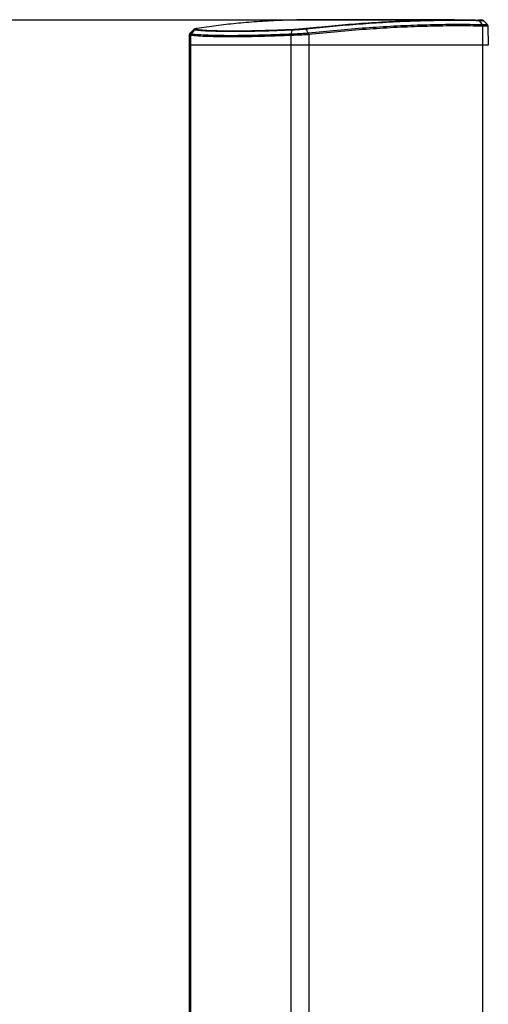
# Model space of a CAD drawing. Header units: millimetres. Extents: x 38476 to 443956, y 24059 to 406945.
# Tile 6 of 75: x 85083 to 94702, y 165900 to 186102. Entities that reach past the tile are written whole.
import ezdxf

# ---------------------------------------------------------------- set-up
doc = ezdxf.new("R2010")
doc.units = ezdxf.units.MM
doc.layers.add('COMPONENT_GEOMETRY', color=7, linetype='Continuous')
doc.styles.add('SLDTEXTSTYLE1', font='TXT', dxfattribs={"width": 0.75})
doc.dimstyles.new('SLDDIMSTYLE0', dxfattribs={"dimtxt": 2500, "dimasz": 165.1, "dimexe": 0, "dimexo": 0.0625, "dimgap": 625, "dimtad": 0, "dimtih": 1, "dimtoh": 1, "dimdec": 0, "dimlfac": 0.02, "dimrnd": 1e-09, "dimzin": 12, "dimdsep": 46, "dimtxsty": 'SLDTEXTSTYLE1', "dimsah": 1, "dimcen": 0.09, "dimadec": 0, "dimazin": 3, "dimtfac": 1, "dimtdec": 0, "dimtofl": 0, "dimtmove": 0, "dimatfit": 3, "dimfxl": 1, "dimfrac": 2, "dimtolj": 1, "dimtzin": 12, "dimarcsym": 0})

# ---------------------------------------------------------------- blocks, each defined once
blk = doc.blocks.new('_D_4')
at = {"layer": 'COMPONENT_GEOMETRY', "color": 7, "ltscale": 50}
for p, q in [((94429, 186096), (42012, 186096)), ((42171, 186096), (42171, 110583)), ((42171, 31102), (42171, 106615)), ((67295, 31102), (42012, 31102))]:
    blk.add_line(p, q, dxfattribs=at)
for points in [[(42171, 186096), (42145, 185931), (42196, 185931)], [(42171, 31102), (42196, 31267), (42145, 31267)]]:
    blk.add_solid(points, dxfattribs=at)
at = {"layer": 'COMPONENT_GEOMETRY', "color": 7, "ltscale": 50, "insert": (38476, 109837), "char_height": 2500, "attachment_point": 1, "style": 'SLDTEXTSTYLE1'}
blk.add_mtext('3100', dxfattribs=at)

msp = doc.modelspace()

# ---------------------------------------------------------------- linework, layer by layer
at = {"color": 7, "linetype": 'Continuous', "lineweight": 25, "ltscale": 50}
for p, q in [((94005.81, 186101.09), (91181.32, 186101.09)), ((94569.34, 186003.67), (94569.36, 186003.67)), ((94579.01, 185969.42), (94583.7, 185584.55)), ((94579.04, 185969.42), (94579.01, 185969.42)), ((94704.43, 185584.55), (94697.77, 185966.15)), ((88562.67, 185784.07), (88559.19, 185584.55)), ((88589.28, 185778.6), (88586.12, 185584.55)), ((88589.4, 185778.59), (88589.28, 185778.6)), ((88601.61, 185811.18), (88601.78, 185811.16)), ((88601.78, 185811.16), (88601.78, 185811.16)), ((90648.26, 185778.6), (90647.04, 185584.55)), ((90648.26, 185778.6), (90647.95, 185778.59)), ((90651.54, 185811.16), (90651.99, 185811.18)), ((90651.54, 185811.16), (90651.54, 185811.16)), ((91003.85, 185830.52), (91004.05, 185830.54)), ((91014.51, 185796.74), (91014.29, 185796.72)), ((91014.51, 185796.74), (91016.6, 185584.55)), ((88559.19, 185584.55), (88559.19, 41884.54)), ((88559.19, 185584.55), (88586.12, 185584.55)), ((88586.12, 185584.55), (90647.04, 185584.55)), ((90647.04, 185584.55), (91016.6, 185584.55)), ((91016.6, 185584.55), (94583.7, 185584.55)), ((94583.7, 185584.55), (94704.43, 185584.55))]:
    msp.add_line(p, q, dxfattribs=at)
at = {"color": 8, "linetype": 'Continuous', "lineweight": 25, "ltscale": 50}
for p, q in [((88586.12, 185584.55), (88586.12, 41884.54)), ((90647.04, 185584.55), (90647.04, 41884.54)), ((91016.6, 185584.55), (91016.6, 41884.54)), ((94583.7, 185584.55), (94583.7, 41884.54))]:
    msp.add_line(p, q, dxfattribs=at)
at = {"color": 7, "linetype": 'Continuous', "lineweight": 25, "ltscale": 50, "flags": 128}
for points in [[(94516.98, 186080.97), (94547.04, 186036.61), (94569.36, 186003.67)], [(88667.18, 185887.63), (88643.95, 185860.47), (88614.15, 185825.62), (88601.78, 185811.16)]]:
    msp.add_lwpolyline(points, dxfattribs=at)
at = {"color": 8, "linetype": 'Continuous', "lineweight": 25, "ltscale": 50, "flags": 128}
msp.add_lwpolyline([(94604.94, 186077.34), (94606.64, 186077.73), (94578.36, 186079.33), (94516.98, 186080.97), (94516.98, 186080.97), (94516.98, 186080.97)], dxfattribs=at)
at = {"color": 7, "linetype": 'Continuous', "lineweight": 25, "ltscale": 2500}
for centre, radius, start, end in [((88702.72, 185857.8), 46.39, 95.845532, 139.993958), ((90695, 185884.91), 21.65, 118.409002, 172.788407), ((94517.26, 185970.47), 61.76, 359.027777, 32.517427), ((88641.77, 185777.36), 52.51, 139.900465, 178.643872), ((90758.25, 185782.53), 110.06, 164.908872, 182.04423), ((90937.45, 185791.41), 77.25, 3.959483, 30.440354)]:
    msp.add_arc(centre, radius, start, end, dxfattribs=at)
at = {"color": 7, "linetype": 'Continuous', "lineweight": 25, "ltscale": 50}
for points, knots in [([(91181.31, 186100.63), (91167.97, 186100.78), (90987.14, 186102.79), (90653.25, 186095.13), (90181.17, 186076.7), (89736.39, 186045.58), (89315.6, 186004.2), (88984.12, 185962.17), (88791.64, 185932.43), (88727.52, 185922.53)], [0, 0, 0, 0, 0.01475066, 0.19989426, 0.38409009, 0.56847308, 0.74102646, 0.91373127, 1, 1, 1, 1]), ([(90934.85, 185922.53), (91027.73, 185932.43), (91306.38, 185962.15), (91764.22, 186004.17), (92316.46, 186045.6), (92869.96, 186076.51), (93423.51, 186095.79), (93966.15, 186103.66), (94316.86, 186098.45), (94492.3, 186095.84)], [0, 0, 0, 0, 0.073721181, 0.221177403, 0.368762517, 0.526167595, 0.683732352, 0.841784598, 1, 1, 1, 1]), ([(94516.98, 186080.97), (94341.45, 186083.57), (93990.39, 186088.78), (93447.3, 186080.89), (92893.07, 186061.58), (92339.06, 186030.65), (91786.13, 185989.14), (91327.79, 185947.09), (91048.75, 185917.33), (90955.77, 185907.41)], [0, 0, 0, 0, 0.15813413, 0.31626826, 0.47375362, 0.63123915, 0.77875928, 0.9262795, 1, 1, 1, 1]), ([(94606.42, 186078.84), (94605.27, 186080.03), (94601.74, 186083.68), (94594.93, 186087.44), (94587.94, 186090.22), (94583.08, 186091.47), (94579.13, 186092.23), (94573.81, 186092.89), (94564.97, 186093.55), (94543.27, 186094.54), (94514.56, 186095.37), (94494.63, 186095.79), (94490.96, 186095.87)], [0, 0, 0, 0, 0.02151614, 0.06634142, 0.10226125, 0.13066914, 0.16243983, 0.21696995, 0.36777955, 0.64283116, 0.93428336, 1, 1, 1, 1]), ([(94492.3, 186095.84), (94494.61, 186095.65), (94499.21, 186095.28), (94505.8, 186092.24), (94511.92, 186087.62), (94515.29, 186083.19), (94516.98, 186080.97)], [0, 0, 0, 0, 0.25001962, 0.50003157, 0.75000915, 1, 1, 1, 1]), ([(94684.28, 185999.38), (94671.57, 186012.46), (94646.14, 186038.61), (94620.71, 186064.76), (94607.99, 186077.84)], [0, 0, 0, 0, 0.49999652, 1, 1, 1, 1]), ([(88648.05, 185895.58), (88635.9, 185882.4), (88611.63, 185856.05), (88587.33, 185829.68), (88575.18, 185816.5)], [0, 0, 0, 0, 0.50007315, 1, 1, 1, 1]), ([(88721.78, 185921.84), (88718.18, 185921.29), (88699.04, 185918.32), (88681.11, 185913.66), (88663.07, 185907.97), (88652.94, 185899.65), (88649.37, 185896.71)], [0, 0, 0, 0, 0.12283102, 0.6528867, 0.87736289, 1, 1, 1, 1]), ([(90673.52, 185887.63), (90673.52, 185887.63), (90569.71, 185887.63), (90350.31, 185872.37), (90026.58, 185865.62), (89709.87, 185858.51), (89420.36, 185856.96), (89163.12, 185859.54), (88940.38, 185867.76), (88777.98, 185874.4), (88696.4, 185887.63), (88667.18, 185887.63), (88667.18, 185887.63)], [0, 0, 0, 0, 0.000001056, 0.113448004, 0.247337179, 0.381652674, 0.515539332, 0.649431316, 0.78375213, 0.917646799, 0.999998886, 1, 1, 1, 1]), ([(88727.52, 185922.53), (88712.86, 185919.83), (88685.74, 185914.83), (88674.88, 185908.16), (88689.84, 185905.44), (88697.99, 185903.95)], [0, 0, 0, 0, 0.34909726, 0.64545639, 1, 1, 1, 1]), ([(88697.99, 185903.95), (88727.99, 185900.97), (88806.75, 185893.13), (88968.58, 185883.5), (89188.75, 185876.3), (89443.58, 185873.43), (89730.17, 185875.26), (90044.21, 185881.46), (90363.55, 185891.06), (90583.72, 185899.9), (90684.7, 185903.95)], [0, 0, 0, 0, 0.08235467, 0.21624884, 0.35056995, 0.48446116, 0.61834694, 0.75266262, 0.88655111, 1, 1, 1, 1]), ([(90673.52, 185887.63), (90672.68, 185884.68), (90666.89, 185864.57), (90659.57, 185839.08), (90653.08, 185816.54), (90651.54, 185811.16)], [0, 0, 0, 0, 0.11562058, 0.78913623, 1, 1, 1, 1]), ([(90955.77, 185907.41), (90955.77, 185907.41), (90932.91, 185907.41), (90873.28, 185898.13), (90775.31, 185893.49), (90706.34, 185887.63), (90673.52, 185887.63), (90673.52, 185887.63)], [0, 0, 0, 0, 0.00000572, 0.29798565, 0.64468642, 0.99998954, 1, 1, 1, 1]), ([(90684.7, 185903.95), (90714.8, 185905.44), (90774.25, 185908.39), (90863.35, 185915.24), (90912.26, 185920.23), (90934.85, 185922.53)], [0, 0, 0, 0, 0.3554814, 0.70220223, 1, 1, 1, 1]), ([(90955.77, 185907.41), (90954.25, 185909.62), (90951.2, 185914.04), (90945.95, 185918.69), (90940.44, 185921.82), (90936.72, 185922.29), (90934.85, 185922.53)], [0, 0, 0, 0, 0.24997666, 0.49996844, 0.74999152, 1, 1, 1, 1]), ([(90955.77, 185907.41), (90965.18, 185892.37), (90981.21, 185866.74), (90997.23, 185841.11), (91003.85, 185830.52)], [0, 0, 0, 0, 0.58694351, 1, 1, 1, 1]), ([(91004.05, 185830.54), (91203.34, 185851.2), (91601.94, 185892.51), (92185.31, 185939.48), (92757.08, 185975.23), (93303.79, 185998.15), (93826.56, 186009.18), (94243.21, 186009.65), (94487.83, 186005.17), (94569.34, 186003.67)], [0, 0, 0, 0, 0.15821492, 0.31642957, 0.47400769, 0.63158556, 0.77896703, 0.92634843, 1, 1, 1, 1]), ([(94579.01, 185969.42), (94497.52, 185970.92), (94252.96, 185975.41), (93836.41, 185974.94), (93313.76, 185963.95), (92767.18, 185941.08), (92195.53, 185905.43), (91612.28, 185858.57), (91213.77, 185817.35), (91014.51, 185796.74)], [0, 0, 0, 0, 0.0736506, 0.22103035, 0.36841014, 0.52598776, 0.6835656, 0.84178265, 1, 1, 1, 1]), ([(94579.04, 185969.42), (94578.91, 185972.59), (94578.66, 185978.93), (94576.69, 185988.03), (94573.69, 185996.53), (94570.81, 186001.29), (94569.36, 186003.67)], [0, 0, 0, 0, 0.24997104, 0.50002073, 0.74999546, 1, 1, 1, 1]), ([(94697.18, 185965.83), (94697.34, 185967.2), (94698.2, 185974.39), (94693.72, 185986), (94687.57, 185996.56), (94682.85, 186000.52), (94681.68, 186001.5)], [0, 0, 0, 0, 0.10167752, 0.53710589, 0.88513204, 1, 1, 1, 1]), ([(88579.37, 185820.25), (88576.73, 185817.67), (88570.29, 185811.39), (88563.51, 185797.92), (88563.58, 185787.85), (88563.61, 185784.07)], [0, 0, 0, 0, 0.30390916, 0.7388514, 1, 1, 1, 1]), ([(88601.78, 185811.16), (88598.43, 185806.33), (88592.4, 185797.64), (88589.76, 185785.75), (88589.46, 185779.82), (88589.4, 185778.59)], [0, 0, 0, 0, 0.49923191, 0.89662324, 1, 1, 1, 1]), ([(90647.95, 185778.59), (90525.37, 185773.92), (90279.82, 185764.56), (89936.32, 185755.11), (89633.86, 185749.82), (89380.31, 185748.57), (89151.3, 185750.31), (88937.83, 185755.66), (88740.02, 185765), (88639.56, 185774.07), (88589.4, 185778.59)], [0, 0, 0, 0, 0.133260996, 0.266939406, 0.400197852, 0.511229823, 0.613098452, 0.741938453, 0.871157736, 1, 1, 1, 1]), ([(88601.78, 185811.16), (88651.73, 185806.6), (88751.76, 185797.45), (88948.73, 185788.02), (89161.28, 185782.62), (89389.3, 185780.87), (89641.74, 185782.11), (89942.91, 185787.47), (90284.96, 185797), (90529.47, 185806.45), (90651.54, 185811.16)], [0, 0, 0, 0, 0.128847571, 0.258072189, 0.386917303, 0.488771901, 0.599788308, 0.733051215, 0.866734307, 1, 1, 1, 1]), ([(90651.54, 185811.16), (90650.42, 185806.33), (90648.41, 185797.64), (90647.83, 185785.75), (90647.93, 185779.81), (90647.95, 185778.59)], [0, 0, 0, 0, 0.49923421, 0.89695805, 1, 1, 1, 1]), ([(91014.29, 185796.71), (91014.09, 185796.7), (90982.16, 185794.4), (90906.56, 185789.46), (90777.52, 185782.83), (90691.35, 185780.01), (90648.26, 185778.6)], [0, 0, 0, 0, 0.00184463, 0.30394843, 0.6519792, 1, 1, 1, 1]), ([(90651.99, 185811.18), (90693.35, 185812.69), (90776.1, 185815.72), (90901.57, 185822.81), (90971.39, 185828.08), (91003.85, 185830.52)], [0, 0, 0, 0, 0.34847094, 0.69715017, 1, 1, 1, 1]), ([(91014.29, 185796.71), (91013.44, 185802.97), (91012.49, 185809.94), (91010.03, 185817.44), (91008.02, 185823.02), (91005.66, 185827.26), (91003.85, 185830.52)], [0, 0, 0, 0, 0.4990795, 0.55647092, 0.65917535, 1, 1, 1, 1])]:
    msp.add_open_spline(points, degree=3, knots=knots, dxfattribs=at)
at = {"color": 8, "linetype": 'Continuous', "lineweight": 25, "ltscale": 50}
for points, knots in [([(88667.18, 185887.63), (88667.18, 185887.63), (88655.39, 185887.63), (88641.21, 185891.12), (88649.05, 185894.26), (88650.76, 185894.94)], [0, 0, 0, 0, 0.0000262, 0.78226718, 1, 1, 1, 1]), ([(94569.36, 186003.67), (94573.87, 186003.59), (94608.31, 186003.02), (94656.39, 186001.89), (94687.35, 186000.65), (94681.3, 186000.17), (94680.35, 186000.09)], [0, 0, 0, 0, 0.06449585, 0.49223597, 0.91981899, 1, 1, 1, 1]), ([(94694.06, 185966.08), (94695.2, 185966.16), (94701.73, 185966.6), (94669.58, 185967.77), (94619.54, 185968.81), (94583.75, 185969.35), (94579.04, 185969.42)], [0, 0, 0, 0, 0.08942702, 0.512578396, 0.935789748, 1, 1, 1, 1]), ([(88589.28, 185778.6), (88576.18, 185779.68), (88559.47, 185781.06), (88565.45, 185783.48), (88566.74, 185784)], [0, 0, 0, 0, 0.783815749, 1, 1, 1, 1]), ([(88581.46, 185817.98), (88579.22, 185817.06), (88572, 185814.08), (88589.51, 185812.37), (88601.61, 185811.18)], [0, 0, 0, 0, 0.30939265, 1, 1, 1, 1])]:
    msp.add_open_spline(points, degree=3, knots=knots, dxfattribs=at)

# ---------------------------------------------------------------- dimensions: what is measured, and where the dimension line sits
at = {"layer": 'COMPONENT_GEOMETRY', "color": 7, "ltscale": 50}
dim = msp.add_linear_dim(base=(42170.8, 31102.15), p1=(94492.3, 186095.84), p2=(67358.07, 31102.15), angle=90, dimstyle='SLDDIMSTYLE0', dxfattribs=at)
dim.commit()
dim.dimension.update_dxf_attribs({"geometry": '_D_4', "text_midpoint": (42170.8, 108598.99), "dimtype": 160})

doc.saveas('drawing.dxf')
